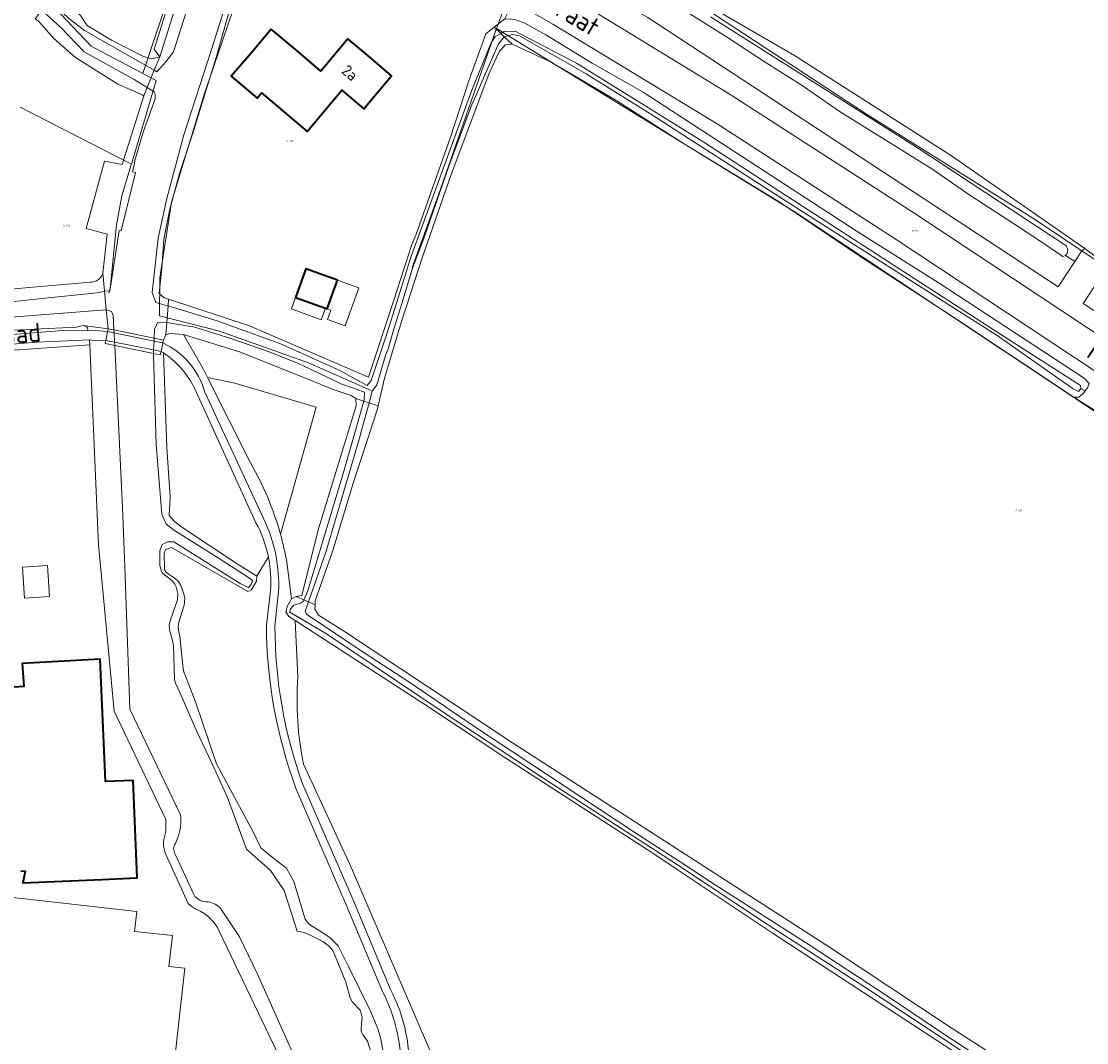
# Model space of a CAD drawing. Header units: metres. Extents: x 104777 to 177370, y 409697 to 438337.
# Tile 7 of 133: x 128866 to 129039, y 421611 to 421777. Entities that reach past the tile are written whole.
import ezdxf
from ezdxf.enums import TextEntityAlignment as Align
from ezdxf.lldxf.tags import DXFTag

# ---------------------------------------------------------------- set-up
doc = ezdxf.new("R2010")
doc.units = ezdxf.units.M
for name, color, linetype, lineweight in [('B-WE-GK-BESCHOEIING-G', 130, 'GK-BESCHOEIING-SO', 18), ('B-WE-GR-BOUWLAND-GV', 80, 'Continuous', 13), ('B-WE-GR-GRAS-GV', 60, 'Continuous', 13), ('B-WE-GR-HOUTWAL-GV', 40, 'Continuous', 13), ('B-WE-KG-GRENS_PERCEEL-G', 150, 'KG-PERCEEL-SO', 18), ('B-WE-KG-GRENS_PERCEEL-S', 150, 'Continuous', 25), ('B-WE-KW-KUNSTWERK_DEK-GV', 170, 'Continuous', 18), ('B-WE-OG-BEBOUWING-G', 7, 'Continuous', 35), ('B-WE-OG-BEBOUWING-GV', 7, 'Continuous', 35), ('B-WE-OG-BEBOUWING_HUISNUMMER-T18', 10, 'Continuous', 18), ('B-WE-OG-BEBOUWING_LUIFEL-GV', 7, 'Continuous', 18), ('B-WE-OG-BEBOUWING_STRAATNAAM-T18', 10, 'Continuous', 18), ('B-WE-OG-TERREIN_BEGROEID-GV', 7, 'Continuous', 18), ('B-WE-OG-TERREIN_ERF-GV', 7, 'Continuous', 18), ('B-WE-OG-TERREIN_OEVER-GV', 7, 'Continuous', 18), ('B-WE-OG-WATER_RIVIER-GV', 130, 'Continuous', 18), ('B-WE-OG-WATER_SLOOT-GV', 120, 'Continuous', 18), ('B-WE-OG-WEG-GV', 7, 'Continuous', 18), ('B-WE-VH-GESLOTENVERHARDING_ASFALT-GV', 10, 'Continuous', 18), ('B-WE-VH-HALFVERHARDING_GRAVEL-GV', 130, 'Continuous', 18), ('B-WE-VH-ONVERHARD-GV', 252, 'Continuous', 18)]:
    doc.layers.add(name, color=color, linetype=linetype, lineweight=lineweight)
doc.styles.add('NLCS-ISO', font='NLCS-ISO.ttf')
doc.styles.add('NLCS-ISO-M20-T18', font='NLCS-ISO.ttf', dxfattribs={"height": 0.036})
doc.styles.get("Standard").update_dxf_attribs({"font": 'Romans.shx'})
doc.linetypes.add('GK-BESCHOEIING-SO', pattern='A,18,-3,[1,NLCS.SHX,S=0.6,R=0,X=0,Y=0],-3', length=24)
tags = doc.linetypes.add('KG-PERCEEL-SO', pattern='A,5.5,-2,["P",Standard,S=1.8,R=0,X=-0.5,Y=-0.9],-2,5.5,-2,[5,NLCS.SHX,S=0.75,R=0,X=0,Y=0],-2', length=19).pattern_tags.tags
tags[6] = DXFTag(74, 10)

# ---------------------------------------------------------------- blocks, each defined once
blk = doc.blocks.new('SKG-PERCEELNUMMER-SO')
at = {"style": 'NLCS-ISO', "oblique": 10, "flags": 1}
for tag, p in [('GEMEENTECODE', (0, 2.6)), ('PERCEELGROOTTE', (0, -2.4))]:
    blk.add_attdef(tag, text='', height=1.8, dxfattribs=at).set_placement(p, align=Align.MIDDLE_CENTER)
at = {"style": 'NLCS-ISO', "oblique": 10}
blk.add_attdef('SECTIE', text='', height=1.8, dxfattribs=at).set_placement((-0.5, 0), align=Align.MIDDLE_RIGHT)
blk.add_attdef('PERCEELNUMMER', text='', height=1.8, dxfattribs=at).set_placement((0.5, 0), align=Align.MIDDLE_LEFT)

msp = doc.modelspace()

# ---------------------------------------------------------------- linework, layer by layer
at = {"layer": 'B-WE-GK-BESCHOEIING-G', "ltscale": 20, "flags": 128}
msp.add_lwpolyline([(128880.653, 421733.394), (128882.161, 421743.283), (128882.472, 421743.218), (128884.795, 421752.679), (128884.335, 421752.775), (128884.652, 421754.158)], dxfattribs=at)
at = {"layer": 'B-WE-GR-BOUWLAND-GV', "ltscale": 20, "flags": 128}
for points in [[(129042.211, 421712.962), (129037.095, 421716.202), (129018.067, 421728.887), (129002.351, 421739.101), (128989.584, 421747.684), (128988.829, 421748.192), (128974.029, 421757.249), (128962.921, 421764.337), (128955.425, 421768.765), (128951.93, 421770.739), (128945.953, 421773.534), (128944.874, 421773.408), (128943.916, 421772.399), (128942.239, 421768.812), (128935.984, 421752.216), (128931.411, 421739.01), (128928.854, 421731.122), (128928.226, 421729.185), (128925.239, 421719.267), (128924.2, 421714.793), (128924.09, 421714.317), (128922.509, 421709.512), (128920.172, 421702.407), (128916.823, 421691.299), (128913.986, 421683.156), (128913.956, 421682.489)], [(128913.956, 421682.489), (128913.924, 421681.777), (128914.54, 421680.809), (128918.742, 421678.165), (128945.98, 421660.087), (128974.023, 421642.017), (128997.625, 421626.808), (129017.051, 421613.936), (129040.972, 421598.526)], [(129018.849, 421609.162), (128988.315, 421629.122), (128972.576, 421639.651), (128968.785, 421642.187), (128944.763, 421657.693), (128931.746, 421666.305), (128910.716, 421679.942), (128911.178, 421670.762)], [(128912.102, 421656.607), (128919.69, 421640.097), (128934.705, 421605.284), (128950.673, 421567.491), (128964.47, 421537.534), (128974.985, 421515.835), (128988.861, 421486.904), (129001.443, 421460.95)]]:
    msp.add_lwpolyline(points, dxfattribs=at)
at = {"layer": 'B-WE-GR-BOUWLAND-GV', "ltscale": 20}
msp.add_lwpolyline([(128911.178, 421670.762, 0.0691067), (128912.102, 421656.607)], format="xyb", dxfattribs=at)
at = {"layer": 'B-WE-GR-GRAS-GV', "ltscale": 20, "flags": 128}
for points in [[(129041.23, 421825.966), (129036.386, 421829.847), (129015.832, 421846.317), (129011.156, 421844.815), (128999.593, 421849.64), (128990.216, 421846.774), (128975.526, 421842.171), (128968.721, 421839.834), (128963.967, 421837.846), (128956.045, 421833.224), (128945.68, 421828.42), (128945.012, 421828.029), (128920.16, 421813.47), (128922.78, 421809.93), (128927.95, 421806.1), (128942.638, 421798.622), (128948.994, 421795.386), (128954.8, 421792.43), (128967.09, 421786.04), (128991.754, 421771.682), (129017.1, 421755.509), (129038.862, 421740.337), (129042.38, 421737.746)], [(128912.962, 421719.062), (128901.708, 421723.569), (128892.582, 421726.38), (128895.746, 421720.926), (128896.523, 421719.382), (128900.964, 421718.486), (128914.118, 421714.601), (128908.337, 421693.959)], [(128909.38, 421689.433), (128910.141, 421683.449), (128910.917, 421683.863), (128911.8, 421683.984), (128914.471, 421694.681), (128920.633, 421714.817), (128920.602, 421715.997), (128919.802, 421716.468), (128916.923, 421717.475), (128912.962, 421719.062)]]:
    msp.add_lwpolyline(points, dxfattribs=at)
msp.add_lwpolyline([(128877.106, 421727.048), (128877.725, 421727.059), (128880.296, 421726.86), (128880.335, 421727.051), (128880.389, 421727.314), (128876.309, 421727.822), (128877.005, 421727.545)], close=True, dxfattribs=at)
at = {"layer": 'B-WE-GR-GRAS-GV', "ltscale": 20}
msp.add_lwpolyline([(128908.337, 421693.959, -0.0227702), (128909.38, 421689.433)], format="xyb", dxfattribs=at)
at = {"layer": 'B-WE-GR-HOUTWAL-GV', "ltscale": 20, "flags": 128}
for points in [[(128889.337, 421723.406), (128889.916, 421708.008), (128890.423, 421699.953), (128890.303, 421696.998), (128891.217, 421695.94), (128892.322, 421695.083), (128901.334, 421689.121), (128904.534, 421687.139), (128906.378, 421690.26)], [(128908.337, 421693.959), (128914.118, 421714.601), (128900.964, 421718.486), (128896.523, 421719.382), (128903.499, 421705.525)], [(128904.369, 421695.823), (128894.691, 421716.956)]]:
    msp.add_lwpolyline(points, dxfattribs=at)
at = {"layer": 'B-WE-GR-HOUTWAL-GV', "ltscale": 20}
for points in [[(128894.691, 421716.956, 0.1502357), (128889.337, 421723.406)], [(128903.499, 421705.525, -0.0619451), (128908.337, 421693.959)], [(128906.378, 421690.26, 0.0736842), (128904.369, 421695.823)]]:
    msp.add_lwpolyline(points, format="xyb", dxfattribs=at)
at = {"layer": 'B-WE-KG-GRENS_PERCEEL-G', "ltscale": 20, "flags": 128}
for points in [[(128886.032, 421768.739), (128900.647, 421812.669)], [(129090.536, 421700.357), (129068.7, 421716.114), (129065.315, 421721.91), (129030.867, 421745.005), (129003.471, 421762.171), (128966.998, 421786.125), (128942.931, 421798.597), (128923.672, 421809.772), (128919.079, 421812.806)], [(128923.058, 421717.313), (128912.899, 421721.797), (128898.438, 421726.923), (128888.737, 421729.394), (128888.78, 421735.557), (128890.65, 421747.881), (128895.959, 421765.362), (128907.623, 421799.632), (128909.473, 421805.247)], [(128909.473, 421805.247), (128925.99, 421791.43), (128944.73, 421779.718), (128943.407, 421776.072)], [(128871.708, 421779.394), (128877.625, 421773.208)], [(128943.407, 421776.072), (128933.95, 421748.888), (128929.739, 421737.265)], [(128943.407, 421776.072), (128991.736, 421746.325), (129034.113, 421718.164), (129089.574, 421681.154), (129116.948, 421662.591)], [(128877.625, 421773.208), (128886.032, 421768.739)], [(128886.032, 421768.739), (128888.186, 421767.594)], [(128884.148, 421754.009), (128888.186, 421767.594)], [(128866.075, 421763.278), (128884.148, 421754.009)], [(128882.623, 421748.88), (128884.128, 421753.942)], [(128884.128, 421753.942), (128884.148, 421754.009)], [(128880.518, 421733.089), (128880.696, 421733.806), (128881.745, 421744.2), (128882.623, 421748.88)]]:
    msp.add_lwpolyline(points, dxfattribs=at)
at = {"layer": 'B-WE-KW-KUNSTWERK_DEK-GV', "ltscale": 20, "flags": 128}
msp.add_lwpolyline([(128881.441, 421724.582), (128887.739, 421723.297), (128888.856, 421723.069), (128888.933, 421723.445), (128888.972, 421723.638), (128889.256, 421725.03), (128889.271, 421725.104), (128889.349, 421725.486), (128887.854, 421725.791), (128881.317, 421727.125), (128880.389, 421727.314), (128880.335, 421727.051), (128880.296, 421726.86), (128879.998, 421725.396), (128879.96, 421725.211), (128879.896, 421724.897)], close=True, dxfattribs=at)
at = {"layer": 'B-WE-OG-BEBOUWING-G', "ltscale": 20, "flags": 128}
msp.add_lwpolyline([(128906.829, 421775.954), (128903.617, 421772.121), (128900.357, 421768.315), (128904.571, 421764.753), (128905.292, 421765.594), (128912.683, 421759.362), (128916.846, 421764.299), (128918.313, 421766.039), (128921.87, 421763.041), (128923.157, 421764.567), (128926.381, 421768.389), (128922.832, 421771.382), (128919.283, 421774.375), (128916.059, 421770.552), (128914.881, 421769.155), (128911.06, 421772.408)], close=True, dxfattribs=at)
at = {"layer": 'B-WE-OG-BEBOUWING-GV', "ltscale": 20, "flags": 128}
for points in [[(128906.829, 421775.954), (128903.617, 421772.121), (128900.357, 421768.315), (128904.571, 421764.753), (128905.292, 421765.594), (128912.683, 421759.362), (128916.846, 421764.299), (128918.313, 421766.039), (128921.87, 421763.041), (128923.157, 421764.567), (128926.381, 421768.389), (128922.832, 421771.382), (128919.283, 421774.375), (128916.059, 421770.552), (128914.881, 421769.155), (128911.06, 421772.408)], [(128915.639, 421730.672), (128915.928, 421730.568), (128917.586, 421735.181), (128912.458, 421737.023), (128910.8, 421732.41)]]:
    msp.add_lwpolyline(points, close=True, dxfattribs=at)
msp.add_lwpolyline([(128866.215, 421639.33), (128866.903, 421639.25), (128866.56, 421637.378), (128879.391, 421637.911), (128885.099, 421638.148), (128884.441, 421653.992), (128879.951, 421653.805), (128879.076, 421673.678), (128866.41, 421672.967), (128866.565, 421670.814), (128866.68, 421669.211), (128865.151, 421669.11)], dxfattribs=at)
at = {"layer": 'B-WE-OG-BEBOUWING_LUIFEL-GV', "ltscale": 20, "flags": 128}
for points in [[(128915.928, 421730.568), (128916.537, 421730.349), (128915.978, 421728.794), (128918.848, 421727.763), (128921.065, 421733.931), (128917.586, 421735.181)], [(128915.639, 421730.672), (128910.8, 421732.41), (128910.124, 421730.528), (128914.962, 421728.789)], [(128870.888, 421683.83), (128870.557, 421688.878), (128866.499, 421688.613), (128866.829, 421683.564)]]:
    msp.add_lwpolyline(points, close=True, dxfattribs=at)
at = {"layer": 'B-WE-OG-TERREIN_BEGROEID-GV', "ltscale": 20, "flags": 128}
msp.add_lwpolyline([(128888.742, 421771.442), (128892.502, 421783.415), (128897.976, 421800.847), (128901.545, 421804.609), (128902.402, 421805.512), (128904.625, 421805.748), (128905.869, 421805.099), (128907.844, 421804.069), (128908.476, 421801.747), (128911.515, 421803.498), (128909.77, 421805.072), (128906.748, 421807.528), (128904.851, 421807.946), (128903.409, 421808.581), (128900.173, 421805.419), (128897.664, 421801.561), (128895.753, 421797.373), (128894.68, 421794.441), (128887.866, 421772.684)], close=True, dxfattribs=at)
at = {"layer": 'B-WE-OG-TERREIN_ERF-GV', "ltscale": 20, "flags": 128}
for points in [[(128875.872, 421778.188), (128876.998, 421776.545), (128880.897, 421774.188), (128885.984, 421771.566), (128887.472, 421771.113), (128888.742, 421771.442), (128887.866, 421772.684), (128894.68, 421794.441)], [(128900.685, 421781.187), (128897.911, 421771.345), (128894.075, 421758.925), (128891.969, 421752.517), (128890.395, 421746.751), (128889.425, 421741.863), (128889.088, 421737.146), (128888.661, 421733.032), (128889.482, 421732.34), (128890.184, 421732.11), (128903.336, 421727.799), (128922.641, 421719.476), (128926.676, 421731.813), (128929.679, 421740.992), (128930.335, 421742.524), (128935.92, 421758.413), (128938.986, 421767.745), (128941.678, 421775.193), (128943.03, 421776.264), (128944.763, 421777.636)], [(128837.678, 421731.239), (128867.543, 421734.024), (128877.517, 421734.891), (128877.719, 421734.894), (128877.919, 421734.918), (128878.116, 421734.962), (128878.308, 421735.026), (128878.492, 421735.109), (128878.666, 421735.21), (128878.83, 421735.328), (128878.981, 421735.463), (128879.117, 421735.612), (128879.238, 421735.774), (128879.341, 421735.947), (128879.427, 421736.13), (128879.493, 421736.321), (128880.211, 421742.685), (128876.836, 421743.575), (128879.806, 421754.546), (128882.64, 421753.999), (128886.183, 421765.148), (128885.953, 421765.268), (128881.97, 421767.033), (128875.067, 421771.378), (128871.543, 421774.434), (128869.108, 421777.223), (128868.539, 421777.621)], [(128889.747, 421647.645), (128881.348, 421665.204), (128879.183, 421688.296), (128878.82, 421692.171), (128877.395, 421724.72), (128824.955, 421721.011), (128825.346, 421713.815), (128825.825, 421710.034), (128825.493, 421702.408), (128824.902, 421696.654), (128824.649, 421694.185), (128823.8, 421694.298), (128823.374, 421691.738), (128821.441, 421680.108)], [(128865.151, 421669.11), (128866.68, 421669.211), (128866.565, 421670.814), (128866.41, 421672.967), (128879.076, 421673.678), (128879.951, 421653.805), (128884.441, 421653.992), (128885.099, 421638.148), (128879.391, 421637.911), (128866.56, 421637.378), (128866.903, 421639.25), (128866.215, 421639.33)], [(128893.391, 421634.007), (128889.811, 421641.831)], [(128929.15, 421559.377), (128928.548, 421560.494), (128924.171, 421570.929), (128923.686, 421572.086), (128914.29, 421596.338), (128898.411, 421629.534)]]:
    msp.add_lwpolyline(points, dxfattribs=at)
for points in [[(128906.829, 421775.954), (128911.06, 421772.408), (128914.881, 421769.155), (128916.059, 421770.552), (128919.283, 421774.375), (128922.832, 421771.382), (128926.381, 421768.389), (128923.157, 421764.567), (128921.87, 421763.041), (128918.313, 421766.039), (128916.846, 421764.299), (128912.683, 421759.362), (128905.292, 421765.594), (128904.571, 421764.753), (128900.357, 421768.315), (128903.617, 421772.121)], [(128915.928, 421730.568), (128915.639, 421730.672), (128910.8, 421732.41), (128912.458, 421737.023), (128917.586, 421735.181)], [(128880.089, 421585.833), (128879.587, 421581.203), (128854.517, 421583.556), (128847.505, 421584.447), (128834.676, 421585.736), (128835.22, 421591.168), (128818.368, 421593.172), (128822.782, 421633.565), (128830.467, 421632.78), (128830.765, 421635.576), (128834.512, 421635.177), (128834.813, 421638.004), (128860.093, 421635.511), (128885.038, 421632.689), (128884.675, 421629.483), (128890.797, 421628.814), (128890.248, 421623.795), (128892.803, 421623.516), (128891.746, 421613.837), (128888.691, 421585.874), (128880.165, 421586.501)]]:
    msp.add_lwpolyline(points, close=True, dxfattribs=at)
at = {"layer": 'B-WE-OG-TERREIN_ERF-GV', "ltscale": 20}
for points in [[(128889.649, 421645.273, 0.0464695), (128889.747, 421647.645)], [(128889.811, 421641.831, -0.2033301), (128889.649, 421645.273)], [(128894.858, 421632.986, -0.102344), (128893.391, 421634.007)], [(128898.411, 421629.534, 0.1842855), (128894.858, 421632.986)]]:
    msp.add_lwpolyline(points, format="xyb", dxfattribs=at)
at = {"layer": 'B-WE-OG-TERREIN_OEVER-GV', "ltscale": 20, "flags": 128}
for points in [[(129037.262, 421738.255), (129035.759, 421739.198), (129035.293, 421739.069), (129031.884, 421741.387), (129027.448, 421744.289), (129020.23, 421749.011), (129014.069, 421753.254), (128999.199, 421762.555), (128992.859, 421766.911), (128987.185, 421770.463), (128980.551, 421774.811), (128974.759, 421778.418), (128967.305, 421782.687), (128960.038, 421786.549), (128952.191, 421790.102), (128947.378, 421792.662), (128945.95, 421790.253), (128967.96, 421777.85), (129024.914, 421740.436), (129034.54, 421734.112)], [(128870.489, 421780.192), (128870.507, 421780.184), (128872.045, 421779.522), (128873.975, 421777.69), (128876.532, 421775.717), (128887.869, 421769.294), (128888.742, 421771.442), (128887.472, 421771.113), (128885.984, 421771.566), (128880.897, 421774.188), (128876.998, 421776.545), (128875.872, 421778.188), (128873.95, 421780.204), (128871.647, 421781.718)], [(128886.722, 421766.473), (128884.588, 421767.773), (128876.471, 421772.266), (128872.761, 421776.168), (128869.708, 421778.911), (128869.624, 421778.947), (128869.564, 421778.972), (128868.539, 421777.621), (128869.108, 421777.223), (128871.543, 421774.434), (128875.067, 421771.378), (128881.97, 421767.033), (128885.953, 421765.268), (128886.183, 421765.148)], [(128943.03, 421776.264), (128944.093, 421775.249), (128944.644, 421775.559), (128946.446, 421775.606), (128956.369, 421770.458), (128977.056, 421757.606), (128990.492, 421748.897), (129024.923, 421726.579), (129038.197, 421718.084), (129038.21, 421717.569), (129038.937, 421717.235), (129039.318, 421717.737), (129039.595, 421718.433), (129038.785, 421719.297), (129015.058, 421734.811), (129001.751, 421743.218), (128967.214, 421765.729), (128958.924, 421770.431), (128951.423, 421775.055), (128948.028, 421776.934), (128946.538, 421777.485), (128945.742, 421777.553), (128944.763, 421777.636)], [(128890.1, 421731.032), (128898.087, 421728.601), (128908.221, 421724.946), (128912.83, 421722.863), (128918.063, 421720.498), (128921.107, 421718.803), (128921.331, 421718.678), (128922.4, 421718.103), (128923.06, 421718.886), (128925.665, 421726.635), (128927.233, 421731.631), (128929.468, 421738.755), (128939.398, 421766.062), (128942.463, 421773.613), (128943.206, 421774.749), (128944.093, 421775.249), (128943.03, 421776.264), (128941.678, 421775.193), (128938.986, 421767.745), (128935.92, 421758.413), (128930.335, 421742.524), (128929.679, 421740.992), (128926.676, 421731.813), (128922.641, 421719.476), (128903.336, 421727.799), (128890.184, 421732.11)], [(128924.2, 421714.793), (128925.239, 421719.267), (128928.226, 421729.185), (128928.854, 421731.122), (128931.411, 421739.01), (128935.984, 421752.216), (128942.239, 421768.812), (128943.916, 421772.399), (128944.874, 421773.408), (128945.953, 421773.534), (128944.667, 421774.701), (128943.668, 421773.473), (128939.213, 421763.31), (128935.688, 421753.687), (128931.616, 421741.989), (128929.85, 421737.306), (128928.017, 421731.392), (128926.684, 421727.091), (128925.819, 421724.063), (128925.372, 421722.957), (128923.981, 421718.194), (128923.248, 421717.184), (128922.73, 421715.285)], [(128944.667, 421774.701), (128945.953, 421773.534), (128951.93, 421770.739), (128955.425, 421768.765), (128962.921, 421764.337), (128974.029, 421757.249), (128988.829, 421748.192), (128989.584, 421747.684), (129002.351, 421739.101), (129018.067, 421728.887), (129037.095, 421716.202), (129037.882, 421716.223), (129038.557, 421716.733), (129038.937, 421717.235), (129038.21, 421717.569), (129037.878, 421717.131), (129037.009, 421717.538), (129024.5, 421726.311), (129005.64, 421738.265), (128990.003, 421748.307), (128968.261, 421762.27), (128957.961, 421768.696), (128947.153, 421774.852), (128945.945, 421775.078)], [(128886.722, 421766.473), (128886.183, 421765.148), (128882.64, 421753.999), (128879.806, 421754.546), (128876.836, 421743.575), (128880.211, 421742.685), (128879.493, 421736.321), (128879.776, 421733.478), (128880.653, 421733.394), (128882.161, 421743.283), (128882.472, 421743.218), (128884.795, 421752.679), (128884.335, 421752.775), (128884.652, 421754.158), (128884.737, 421754.607), (128886.085, 421759.215), (128887.99, 421764.621), (128888.014, 421764.838), (128888.015, 421765.057), (128887.992, 421765.274), (128887.946, 421765.487), (128887.878, 421765.695), (128887.831, 421765.798)], [(129069.404, 421712.307), (129068.447, 421713.197), (129068.262, 421713.146), (129067.604, 421713.407), (129066.628, 421715.15), (129064.516, 421717.606), (129063.254, 421719.62), (129061.816, 421721.256), (129058.302, 421723.955), (129051.867, 421728.206), (129049.497, 421729.771), (129043.256, 421733.608), (129042.407, 421734.051), (129042.297, 421734.699), (129041.268, 421735.429), (129038.635, 421731.422), (129049.355, 421724.38), (129057.18, 421719.24), (129067.523, 421711.444)], [(128892.582, 421726.38), (128901.708, 421723.569), (128912.962, 421719.062), (128916.923, 421717.475), (128919.802, 421716.468), (128920.602, 421715.997), (128921.879, 421715.57), (128921.95, 421715.816), (128921.998, 421716.994), (128920.743, 421717.473), (128920.506, 421717.553), (128918.277, 421718.308), (128913.564, 421720.564), (128911.288, 421721.654), (128906.532, 421723.568), (128900.596, 421725.608), (128894.428, 421727.564), (128889.888, 421728.32), (128889.731, 421726.305), (128890.414, 421726.52)], [(128921.879, 421715.57), (128920.602, 421715.997), (128920.633, 421714.817), (128914.471, 421694.681), (128911.8, 421683.984), (128910.917, 421683.863), (128912.16, 421683.301), (128912.806, 421684.755), (128918.501, 421703.805), (128920.287, 421710.024)], [(128922.73, 421715.285), (128921.459, 421710.627), (128921.254, 421709.925), (128915.774, 421691.185), (128912.881, 421682.975), (128913.956, 421682.489), (128913.986, 421683.156), (128916.823, 421691.299), (128920.172, 421702.407), (128922.509, 421709.512), (128924.09, 421714.317), (128924.2, 421714.793)]]:
    msp.add_lwpolyline(points, close=True, dxfattribs=at)
for points in [[(128978.109, 421777.963), (129011.731, 421756.708), (129035.652, 421740.954), (129035.749, 421740.861), (129035.836, 421740.759), (129035.911, 421740.649), (129035.975, 421740.531), (129036.026, 421740.407), (129036.063, 421740.279), (129036.087, 421740.147), (129036.097, 421740.013), (129036.092, 421739.88), (129036.074, 421739.747), (129036.042, 421739.617), (129035.759, 421739.198), (129037.262, 421738.255), (129038.391, 421739.973), (129038.862, 421740.337), (129017.1, 421755.509), (128991.754, 421771.682), (128967.09, 421786.04)], [(128892.502, 421783.415), (128888.742, 421771.442), (128887.869, 421769.294), (128888.297, 421769.051), (128889.753, 421770.652), (128890.972, 421772.268), (128894.346, 421782.83)], [(128899.926, 421781.399), (128897.165, 421772.652), (128892.666, 421758.81), (128889.879, 421748.463), (128888.48, 421741.995), (128887.535, 421733.186), (128888.127, 421731.555), (128890.023, 421731.056), (128890.1, 421731.032), (128890.184, 421732.11), (128889.482, 421732.34), (128888.661, 421733.032), (128889.088, 421737.146), (128889.425, 421741.863), (128890.395, 421746.751), (128891.969, 421752.517), (128894.075, 421758.925), (128897.911, 421771.345), (128900.685, 421781.187)], [(128860.611, 421731.255), (128870.661, 421732.326), (128878.611, 421733.159), (128878.967, 421733.211), (128879.316, 421733.298), (128879.654, 421733.42), (128879.776, 421733.478), (128879.493, 421736.321), (128879.427, 421736.13), (128879.341, 421735.947), (128879.238, 421735.774), (128879.117, 421735.612), (128878.981, 421735.463), (128878.83, 421735.328), (128878.666, 421735.21), (128878.492, 421735.109), (128878.308, 421735.026), (128878.116, 421734.962), (128877.919, 421734.918), (128877.719, 421734.894), (128877.517, 421734.891), (128867.543, 421734.024), (128837.678, 421731.239)], [(128861.475, 421726.94), (128875.233, 421727.597), (128876.309, 421727.822), (128880.389, 421727.314), (128880.085, 421730.375), (128880.001, 421730.4), (128863.957, 421729.116)], [(128892.135, 421648.414), (128883.88, 421665.544), (128883.066, 421688.659), (128882.728, 421698.239), (128881.441, 421724.582), (128881.415, 421725.118), (128881.34, 421726.647), (128881.317, 421727.125), (128881.201, 421729.491), (128880.95, 421730.112), (128880.085, 421730.375), (128880.389, 421727.314), (128880.335, 421727.051), (128880.296, 421726.86)], [(128925.421, 421607.607), (128924.58, 421612.268), (128924.132, 421613.673), (128923.019, 421616.417), (128921.146, 421620.167), (128919.342, 421623.872), (128917.714, 421627.114), (128916.947, 421627.903), (128916.423, 421628.409), (128914.91, 421629.43), (128913.36, 421630.366), (128912.973, 421630.72), (128912.359, 421631.441), (128910.54, 421637.575), (128909.332, 421639.715), (128907.058, 421641.478), (128905.183, 421643.031), (128903.982, 421645.524), (128897.985, 421656.663), (128894.581, 421666.762), (128892.688, 421671.594), (128892.537, 421672.124), (128892.033, 421677.37), (128891.82, 421678.389), (128891.769, 421678.868), (128891.777, 421679.418), (128892.114, 421680.568), (128892.709, 421682.459), (128892.806, 421683.509), (128892.664, 421684.258), (128892.16, 421685.656), (128891.774, 421686.258), (128891.239, 421686.773), (128890.099, 421687.518), (128889.749, 421687.832), (128889.551, 421688.167), (128889.542, 421688.525), (128889.483, 421690.778), (128889.661, 421691.471), (128890.224, 421691.656), (128890.637, 421691.792), (128903.026, 421684.64), (128903.61, 421684.852), (128904.457, 421686.35), (128904.534, 421687.139), (128901.334, 421689.121), (128892.322, 421695.083), (128891.217, 421695.94), (128890.303, 421696.998), (128890.423, 421699.953), (128889.916, 421708.008), (128889.337, 421723.406), (128888.972, 421723.638), (128889.256, 421725.03), (128889.271, 421725.104), (128889.349, 421725.486), (128889.731, 421726.305), (128889.888, 421728.32), (128889.544, 421728.377), (128888.447, 421728.348), (128887.925, 421727.314), (128887.854, 421725.791), (128887.832, 421725.321), (128887.766, 421723.874), (128887.739, 421723.297), (128887.725, 421722.996), (128888.184, 421708.499), (128889.107, 421697.23), (128889.777, 421695.6), (128890.277, 421695.21), (128891.138, 421694.538), (128898.394, 421690.023), (128903.5, 421686.706), (128903.822, 421686.401), (128903.603, 421685.768), (128903.145, 421685.285), (128901.794, 421685.956), (128891.029, 421692.731), (128890.24, 421692.711), (128890.088, 421692.707), (128889.158, 421692.29), (128888.793, 421691.261), (128888.791, 421688.893), (128889.022, 421687.933), (128889.273, 421687.581), (128889.738, 421687.221), (128890.431, 421686.659), (128890.875, 421686.267), (128891.191, 421685.862), (128891.432, 421685.413), (128891.544, 421684.974), (128891.701, 421684.31), (128891.626, 421683.322), (128890.5, 421680.035), (128890.293, 421679.324), (128890.335, 421678.423), (128890.87, 421676.495), (128890.963, 421675.82), (128891.148, 421670.442), (128891.327, 421669.757), (128892.074, 421668.143), (128894.748, 421661.922), (128897.559, 421655.949), (128899.767, 421651.215), (128902.818, 421642.829), (128906.735, 421639.341), (128908.943, 421636.124), (128911.039, 421629.504), (128911.984, 421629.367), (128912.823, 421629.02), (128915.197, 421627.837), (128916.312, 421627.028), (128916.878, 421626.237), (128918.958, 421621.219), (128919.674, 421618.672), (128920.052, 421618.01), (128921.156, 421616.783), (128921.321, 421616.584), (128921.611, 421615.519), (128921.498, 421614.465), (128921.42, 421613.775), (128921.441, 421613.295), (128921.733, 421612.702), (128922.464, 421611.626), (128923.217, 421609.25)], [(128880.296, 421726.86), (128879.998, 421725.396), (128877.709, 421725.485), (128877.361, 421725.494), (128877.395, 421724.72), (128878.82, 421692.171), (128879.183, 421688.296), (128881.348, 421665.204), (128889.747, 421647.645)], [(129026.02, 421605.379), (129003.436, 421620.237), (128986.92, 421630.939), (128972.928, 421640.172), (128969.203, 421642.63), (128951.093, 421654.311), (128934.893, 421664.944), (128915.812, 421677.775), (128909.838, 421681.304), (128909.904, 421681.777), (128910.514, 421682.42), (128911.603, 421682.762), (128912.065, 421683.088), (128912.16, 421683.301), (128910.917, 421683.863), (128910.141, 421683.449), (128909.481, 421682.349), (128909.212, 421681.358), (128909.724, 421680.585), (128910.716, 421679.942), (128931.746, 421666.305), (128944.763, 421657.693), (128968.785, 421642.187), (128972.576, 421639.651), (128988.315, 421629.122), (129018.849, 421609.162)], [(129040.972, 421598.526), (129017.051, 421613.936), (128997.625, 421626.808), (128974.023, 421642.017), (128945.98, 421660.087), (128918.742, 421678.165), (128914.54, 421680.809), (128913.924, 421681.777), (128913.956, 421682.489), (128912.881, 421682.975), (128912.343, 421681.449), (128912.591, 421680.985), (128922.092, 421674.568), (128929.032, 421670.123), (128940.053, 421662.57), (128965.833, 421645.522), (128973.201, 421640.742), (128979.077, 421636.929), (128994.153, 421627.286), (129006.682, 421619.067), (129016.261, 421612.652), (129047.3, 421592.449)], [(128891.292, 421643.726), (128891.683, 421644.739)], [(128889.811, 421641.831), (128893.391, 421634.007)], [(128894.264, 421635.438), (128891.281, 421642.037)], [(128916.192, 421596.614), (128904.621, 421622.505), (128901.694, 421628.58), (128898.691, 421633.12)], [(128898.411, 421629.534), (128914.29, 421596.338)]]:
    msp.add_lwpolyline(points, dxfattribs=at)
at = {"layer": 'B-WE-OG-TERREIN_OEVER-GV', "ltscale": 20}
for points in [[(128891.683, 421644.739, 0.113926), (128892.135, 421648.414)], [(128889.747, 421647.645, -0.0464695), (128889.649, 421645.273)], [(128889.649, 421645.273, 0.2033301), (128889.811, 421641.831)], [(128891.281, 421642.037, -0.3345017), (128891.292, 421643.726)], [(128896.596, 421634.251, -0.2618332), (128894.264, 421635.438)], [(128893.391, 421634.007, 0.102344), (128894.858, 421632.986)], [(128894.858, 421632.986, -0.1842855), (128898.411, 421629.534)], [(128898.691, 421633.12, 0.1884956), (128896.596, 421634.251)]]:
    msp.add_lwpolyline(points, format="xyb", dxfattribs=at)
at = {"layer": 'B-WE-OG-WATER_RIVIER-GV', "ltscale": 20, "flags": 128}
for points in [[(128894.346, 421782.83), (128890.972, 421772.268), (128889.753, 421770.652), (128888.297, 421769.051), (128887.869, 421769.294), (128886.722, 421766.473), (128887.831, 421765.798), (128887.878, 421765.695), (128887.946, 421765.487), (128887.992, 421765.274), (128888.015, 421765.057), (128888.014, 421764.838), (128887.99, 421764.621), (128886.085, 421759.215), (128884.737, 421754.607), (128884.652, 421754.158), (128884.335, 421752.775), (128884.795, 421752.679), (128882.472, 421743.218), (128882.161, 421743.283), (128880.653, 421733.394), (128879.776, 421733.478), (128880.085, 421730.375), (128880.95, 421730.112), (128881.201, 421729.491), (128881.317, 421727.125), (128881.34, 421726.647), (128881.415, 421725.118), (128881.441, 421724.582), (128882.728, 421698.239), (128883.066, 421688.659), (128883.88, 421665.544), (128892.135, 421648.414)], [(128923.217, 421609.25), (128922.464, 421611.626), (128921.733, 421612.702), (128921.441, 421613.295), (128921.42, 421613.775), (128921.498, 421614.465), (128921.611, 421615.519), (128921.321, 421616.584), (128921.156, 421616.783), (128920.052, 421618.01), (128919.674, 421618.672), (128918.958, 421621.219), (128916.878, 421626.237), (128916.312, 421627.028), (128915.197, 421627.837), (128912.823, 421629.02), (128911.984, 421629.367), (128911.039, 421629.504), (128908.943, 421636.124), (128906.735, 421639.341), (128902.818, 421642.829), (128899.767, 421651.215), (128897.559, 421655.949), (128894.748, 421661.922), (128892.074, 421668.143), (128891.327, 421669.757), (128891.148, 421670.442), (128890.963, 421675.82), (128890.87, 421676.495), (128890.335, 421678.423), (128890.293, 421679.324), (128890.5, 421680.035), (128891.626, 421683.322), (128891.701, 421684.31), (128891.544, 421684.974), (128891.432, 421685.413), (128891.191, 421685.862), (128890.875, 421686.267), (128890.431, 421686.659), (128889.738, 421687.221), (128889.273, 421687.581), (128889.022, 421687.933), (128888.791, 421688.893), (128888.793, 421691.261), (128889.158, 421692.29), (128890.088, 421692.707), (128890.24, 421692.711), (128891.029, 421692.731), (128901.794, 421685.956), (128903.145, 421685.285), (128903.603, 421685.768), (128903.822, 421686.401), (128903.5, 421686.706), (128898.394, 421690.023), (128891.138, 421694.538), (128890.277, 421695.21), (128889.777, 421695.6), (128889.107, 421697.23), (128888.184, 421708.499), (128887.725, 421722.996), (128887.739, 421723.297), (128887.766, 421723.874), (128887.832, 421725.321), (128887.854, 421725.791), (128887.925, 421727.314), (128888.447, 421728.348), (128889.544, 421728.377), (128889.888, 421728.32), (128890.1, 421731.032), (128890.023, 421731.056), (128888.127, 421731.555), (128887.535, 421733.186), (128888.48, 421741.995), (128889.879, 421748.463), (128892.666, 421758.81), (128897.165, 421772.652), (128899.926, 421781.399)], [(128891.683, 421644.739), (128891.292, 421643.726)], [(128891.281, 421642.037), (128894.264, 421635.438)], [(128898.691, 421633.12), (128901.694, 421628.58), (128904.621, 421622.505), (128916.192, 421596.614)]]:
    msp.add_lwpolyline(points, dxfattribs=at)
at = {"layer": 'B-WE-OG-WATER_RIVIER-GV', "ltscale": 20}
for points in [[(128892.135, 421648.414, -0.113926), (128891.683, 421644.739)], [(128891.292, 421643.726, 0.3345017), (128891.281, 421642.037)], [(128894.264, 421635.438, 0.2618332), (128896.596, 421634.251)], [(128896.596, 421634.251, -0.1884956), (128898.691, 421633.12)]]:
    msp.add_lwpolyline(points, format="xyb", dxfattribs=at)
at = {"layer": 'B-WE-OG-WATER_SLOOT-GV', "ltscale": 20, "flags": 128}
for points in [[(128869.564, 421778.972), (128869.624, 421778.947), (128869.708, 421778.911), (128872.761, 421776.168), (128876.471, 421772.266), (128884.588, 421767.773), (128886.722, 421766.473), (128887.869, 421769.294), (128876.532, 421775.717), (128873.975, 421777.69), (128872.045, 421779.522), (128870.507, 421780.184), (128870.489, 421780.192)], [(128944.667, 421774.701), (128944.093, 421775.249), (128943.206, 421774.749), (128942.463, 421773.613), (128939.398, 421766.062), (128929.468, 421738.755), (128927.233, 421731.631), (128925.665, 421726.635), (128923.06, 421718.886), (128922.4, 421718.103), (128921.331, 421718.678), (128921.107, 421718.803), (128918.063, 421720.498), (128912.83, 421722.863), (128908.221, 421724.946), (128898.087, 421728.601), (128890.1, 421731.032), (128889.888, 421728.32), (128894.428, 421727.564), (128900.596, 421725.608), (128906.532, 421723.568), (128911.288, 421721.654), (128913.564, 421720.564), (128918.277, 421718.308), (128920.506, 421717.553), (128920.743, 421717.473), (128921.998, 421716.994), (128921.95, 421715.816), (128921.879, 421715.57), (128922.73, 421715.285), (128923.248, 421717.184), (128923.981, 421718.194), (128925.372, 421722.957), (128925.819, 421724.063), (128926.684, 421727.091), (128928.017, 421731.392), (128929.85, 421737.306), (128931.616, 421741.989), (128935.688, 421753.687), (128939.213, 421763.31), (128943.668, 421773.473)], [(128944.093, 421775.249), (128944.667, 421774.701), (128945.945, 421775.078), (128947.153, 421774.852), (128957.961, 421768.696), (128968.261, 421762.27), (128990.003, 421748.307), (129005.64, 421738.265), (129024.5, 421726.311), (129037.009, 421717.538), (129037.878, 421717.131), (129038.21, 421717.569), (129038.197, 421718.084), (129024.923, 421726.579), (128990.492, 421748.897), (128977.056, 421757.606), (128956.369, 421770.458), (128946.446, 421775.606), (128944.644, 421775.559)], [(128912.881, 421682.975), (128915.774, 421691.185), (128921.254, 421709.925), (128921.459, 421710.627), (128922.73, 421715.285), (128921.879, 421715.57), (128920.287, 421710.024), (128918.501, 421703.805), (128912.806, 421684.755), (128912.16, 421683.301)]]:
    msp.add_lwpolyline(points, close=True, dxfattribs=at)
for points in [[(128974.759, 421778.418), (128980.551, 421774.811), (128987.185, 421770.463), (128992.859, 421766.911), (128999.199, 421762.555), (129014.069, 421753.254), (129020.23, 421749.011), (129027.448, 421744.289), (129031.884, 421741.387), (129035.293, 421739.069), (129035.759, 421739.198), (129036.042, 421739.617), (129036.074, 421739.747), (129036.092, 421739.88), (129036.097, 421740.013), (129036.087, 421740.147), (129036.063, 421740.279), (129036.026, 421740.407), (129035.975, 421740.531), (129035.911, 421740.649), (129035.836, 421740.759), (129035.749, 421740.861), (129035.652, 421740.954), (129011.731, 421756.708), (128978.109, 421777.963)], [(128863.957, 421729.116), (128880.001, 421730.4), (128880.085, 421730.375), (128879.776, 421733.478), (128879.654, 421733.42), (128879.316, 421733.298), (128878.967, 421733.211), (128878.611, 421733.159), (128870.661, 421732.326), (128860.611, 421731.255)], [(129047.3, 421592.449), (129016.261, 421612.652), (129006.682, 421619.067), (128994.153, 421627.286), (128979.077, 421636.929), (128973.201, 421640.742), (128965.833, 421645.522), (128940.053, 421662.57), (128929.032, 421670.123), (128922.092, 421674.568), (128912.591, 421680.985), (128912.343, 421681.449), (128912.881, 421682.975), (128912.16, 421683.301), (128912.065, 421683.088), (128911.603, 421682.762), (128910.514, 421682.42), (128909.904, 421681.777), (128909.838, 421681.304), (128915.812, 421677.775), (128934.893, 421664.944), (128951.093, 421654.311), (128969.203, 421642.63), (128972.928, 421640.172), (128986.92, 421630.939), (129003.436, 421620.237), (129026.02, 421605.379)]]:
    msp.add_lwpolyline(points, dxfattribs=at)
at = {"layer": 'B-WE-OG-WEG-GV', "ltscale": 20, "flags": 128}
for points in [[(129042.494, 421737.296), (129042.38, 421737.746), (129038.862, 421740.337), (129038.391, 421739.973), (129037.262, 421738.255), (129034.54, 421734.112), (129024.914, 421740.436), (128967.96, 421777.85), (128945.95, 421790.253), (128944.423, 421787.676), (128959, 421778.97), (128981.33, 421765.37), (129011.27, 421746), (129067.346, 421708.899), (129069.148, 421709.629), (129071.004, 421711.018), (129069.404, 421712.307), (129067.523, 421711.444), (129057.18, 421719.24), (129049.355, 421724.38), (129038.635, 421731.422), (129041.268, 421735.429)], [(128877.106, 421727.048), (128877.005, 421727.545), (128876.309, 421727.822), (128875.233, 421727.597), (128861.475, 421726.94), (128853.156, 421726.169), (128843.709, 421725.293), (128835.447, 421725.175), (128826.096, 421724.375), (128826.175, 421723.696), (128826.765, 421723.764), (128826.798, 421723.318), (128833.77, 421723.943), (128846.421, 421724.908), (128872.32, 421726.958)]]:
    msp.add_lwpolyline(points, close=True, dxfattribs=at)
for points in [[(129109.652, 421674.688), (129008.25, 421741.83), (128979.22, 421760.6), (128952.54, 421776.77), (128941.682, 421783.052), (128941.023, 421781.941), (128945.58, 421779.239), (128944.763, 421777.636), (128945.742, 421777.553), (128946.538, 421777.485), (128948.028, 421776.934), (128951.423, 421775.055), (128958.924, 421770.431), (128967.214, 421765.729), (129001.751, 421743.218), (129015.058, 421734.811), (129038.785, 421719.297), (129039.595, 421718.433)], [(128889.731, 421726.305), (128889.349, 421725.486), (128889.271, 421725.104), (128889.256, 421725.03)], [(128903.499, 421705.525), (128896.523, 421719.382), (128895.746, 421720.926), (128892.582, 421726.38), (128890.414, 421726.52), (128889.731, 421726.305)], [(128823.08, 421698.57), (128822.971, 421697.944), (128824.016, 421697.769), (128823.809, 421696.799), (128824.902, 421696.654), (128825.493, 421702.408), (128825.825, 421710.034), (128825.346, 421713.815), (128824.955, 421721.011), (128877.395, 421724.72), (128877.361, 421725.494), (128875.045, 421725.416), (128868.771, 421725.125), (128851.843, 421723.752), (128842.416, 421722.98), (128836.014, 421722.45), (128832.984, 421722.498), (128826.839, 421721.939), (128826.856, 421721.542), (128825.085, 421721.418)], [(129039.318, 421717.737), (129038.937, 421717.235), (129038.557, 421716.733), (129037.882, 421716.223), (129037.095, 421716.202), (129042.211, 421712.962)], [(128896.068, 421717.01), (128905.652, 421696.413)], [(128906.378, 421690.26), (128904.534, 421687.139), (128904.457, 421686.35), (128903.61, 421684.852), (128903.026, 421684.64), (128890.637, 421691.792), (128890.224, 421691.656), (128889.661, 421691.471), (128889.483, 421690.778), (128889.542, 421688.525), (128889.551, 421688.167), (128889.749, 421687.832), (128890.099, 421687.518), (128891.239, 421686.773), (128891.774, 421686.258), (128892.16, 421685.656), (128892.664, 421684.258), (128892.806, 421683.509), (128892.709, 421682.459), (128892.114, 421680.568), (128891.777, 421679.418), (128891.769, 421678.868), (128891.82, 421678.389), (128892.033, 421677.37), (128892.537, 421672.124), (128892.688, 421671.594), (128894.581, 421666.762), (128897.985, 421656.663), (128903.982, 421645.524), (128905.183, 421643.031), (128907.058, 421641.478), (128909.332, 421639.715), (128910.54, 421637.575), (128912.359, 421631.441), (128912.973, 421630.72), (128913.36, 421630.366), (128914.91, 421629.43), (128916.423, 421628.409), (128916.947, 421627.903), (128917.714, 421627.114), (128919.342, 421623.872), (128921.146, 421620.167), (128923.019, 421616.417), (128924.132, 421613.673), (128924.58, 421612.268), (128925.421, 421607.607)], [(128911.178, 421670.762), (128910.716, 421679.942), (128909.724, 421680.585), (128909.212, 421681.358), (128909.481, 421682.349), (128910.141, 421683.449), (128909.38, 421689.433)], [(128906.072, 421679.205), (128906.72, 421684.757)], [(128908.049, 421684.616), (128907.455, 421679.016)], [(129001.443, 421460.95), (128988.861, 421486.904), (128974.985, 421515.835), (128964.47, 421537.534), (128950.673, 421567.491), (128934.705, 421605.284), (128919.69, 421640.097), (128912.102, 421656.607)], [(128924.906, 421619.734), (128919.027, 421633.775), (128910.798, 421652.861)], [(128911.985, 421653.308), (128920.248, 421634.316), (128926.123, 421620.137)]]:
    msp.add_lwpolyline(points, dxfattribs=at)
at = {"layer": 'B-WE-OG-WEG-GV', "ltscale": 20}
for points in [[(128889.256, 421725.03, -0.2190267), (128896.068, 421717.01)], [(128908.337, 421693.959, 0.0619451), (128903.499, 421705.525)], [(128905.652, 421696.413, -0.1225118), (128908.049, 421684.616)], [(128909.38, 421689.433, 0.0227702), (128908.337, 421693.959)], [(128906.72, 421684.757, 0.0686393), (128906.378, 421690.26)], [(128910.798, 421652.861, -0.0871421), (128906.072, 421679.205)], [(128907.455, 421679.016, 0.0876336), (128911.985, 421653.308)], [(128912.102, 421656.607, -0.0691067), (128911.178, 421670.762)], [(128927.888, 421605.583, 0.1324017), (128924.906, 421619.734)], [(128926.123, 421620.137, -0.152296), (128929.049, 421605.314)]]:
    msp.add_lwpolyline(points, format="xyb", dxfattribs=at)
at = {"layer": 'B-WE-VH-GESLOTENVERHARDING_ASFALT-GV', "ltscale": 20, "flags": 128}
msp.add_lwpolyline([(129093.349, 421691.695), (129085.398, 421696.955), (129074.546, 421704.135), (129067.346, 421708.899), (129011.27, 421746), (128981.33, 421765.37), (128959, 421778.97), (128944.423, 421787.676), (128944.386, 421787.614), (128941.682, 421783.052), (128952.54, 421776.77), (128979.22, 421760.6), (129008.25, 421741.83), (129109.652, 421674.688), (129120.9, 421667.24)], dxfattribs=at)
msp.add_lwpolyline([(128879.998, 421725.396), (128880.296, 421726.86), (128877.725, 421727.059), (128877.106, 421727.048), (128872.32, 421726.958), (128846.421, 421724.908), (128833.77, 421723.943), (128826.798, 421723.318), (128826.839, 421721.939), (128832.984, 421722.498), (128836.014, 421722.45), (128842.416, 421722.98), (128851.843, 421723.752), (128868.771, 421725.125), (128875.045, 421725.416), (128877.361, 421725.494), (128877.709, 421725.485)], close=True, dxfattribs=at)
at = {"layer": 'B-WE-VH-HALFVERHARDING_GRAVEL-GV', "ltscale": 20, "flags": 128}
for points in [[(128889.256, 421725.03), (128888.972, 421723.638), (128889.337, 421723.406)], [(128894.691, 421716.956), (128904.369, 421695.823)], [(128905.652, 421696.413), (128896.068, 421717.01)], [(128906.72, 421684.757), (128906.072, 421679.205)], [(128907.455, 421679.016), (128908.049, 421684.616)], [(128910.798, 421652.861), (128919.027, 421633.775), (128924.906, 421619.734)], [(128926.123, 421620.137), (128920.248, 421634.316), (128911.985, 421653.308)]]:
    msp.add_lwpolyline(points, dxfattribs=at)
at = {"layer": 'B-WE-VH-HALFVERHARDING_GRAVEL-GV', "ltscale": 20}
for points in [[(128896.068, 421717.01, 0.2190267), (128889.256, 421725.03)], [(128889.337, 421723.406, -0.1502357), (128894.691, 421716.956)], [(128904.369, 421695.823, -0.0736842), (128906.378, 421690.26)], [(128908.049, 421684.616, 0.1225118), (128905.652, 421696.413)], [(128906.378, 421690.26, -0.0686393), (128906.72, 421684.757)], [(128906.072, 421679.205, 0.0871421), (128910.798, 421652.861)], [(128911.985, 421653.308, -0.0876336), (128907.455, 421679.016)], [(128924.906, 421619.734, -0.1324017), (128927.888, 421605.583)], [(128929.049, 421605.314, 0.152296), (128926.123, 421620.137)]]:
    msp.add_lwpolyline(points, format="xyb", dxfattribs=at)
at = {"layer": 'B-WE-VH-ONVERHARD-GV', "ltscale": 20, "flags": 128}
msp.add_lwpolyline([(128879.998, 421725.396), (128881.415, 421725.118), (128887.766, 421723.874), (128888.972, 421723.638), (128889.256, 421725.03), (128887.832, 421725.321), (128881.34, 421726.647), (128880.296, 421726.86)], close=True, dxfattribs=at)

# ---------------------------------------------------------------- block references
at = {"layer": 'B-WE-KG-GRENS_PERCEEL-S', "ltscale": 20, "xscale": 0.15, "yscale": 0.15, "zscale": 0.15}
for p, values in [((128909.595, 421757.757), {'PERCEELNUMMER': '495', 'SECTIE': 'G'}), ((128873.4, 421744.082), {'PERCEELNUMMER': '1618', 'SECTIE': 'G'}), ((129011.116, 421743.208), {'PERCEELNUMMER': '902', 'SECTIE': 'G'}), ((129027.955, 421697.795), {'PERCEELNUMMER': '903', 'SECTIE': 'G'})]:
    msp.add_blockref('SKG-PERCEELNUMMER-SO', p, dxfattribs=at).add_auto_attribs(values)

# ---------------------------------------------------------------- texts
at = {"layer": 'B-WE-OG-BEBOUWING_HUISNUMMER-T18', "ltscale": 20, "style": 'NLCS-ISO-M20-T18'}
msp.add_text('2a', height=1.8, rotation=319.8, dxfattribs=at).set_placement((128919.602, 421768.874), align=Align.MIDDLE)
at = {"layer": 'B-WE-OG-BEBOUWING_STRAATNAAM-T18', "ltscale": 20, "style": 'NLCS-ISO-M20-T18'}
for s, rotation, p in [('Heulstraat', 329.4, (128951.84, 421780.639)), ('Mottepad', 5.4, (128861.485, 421725.583)), ('Heulstraat', 326.5, (129047.442, 421719.033))]:
    msp.add_text(s, height=3, rotation=rotation, dxfattribs=at).set_placement(p, align=Align.MIDDLE)

doc.saveas('drawing.dxf')
